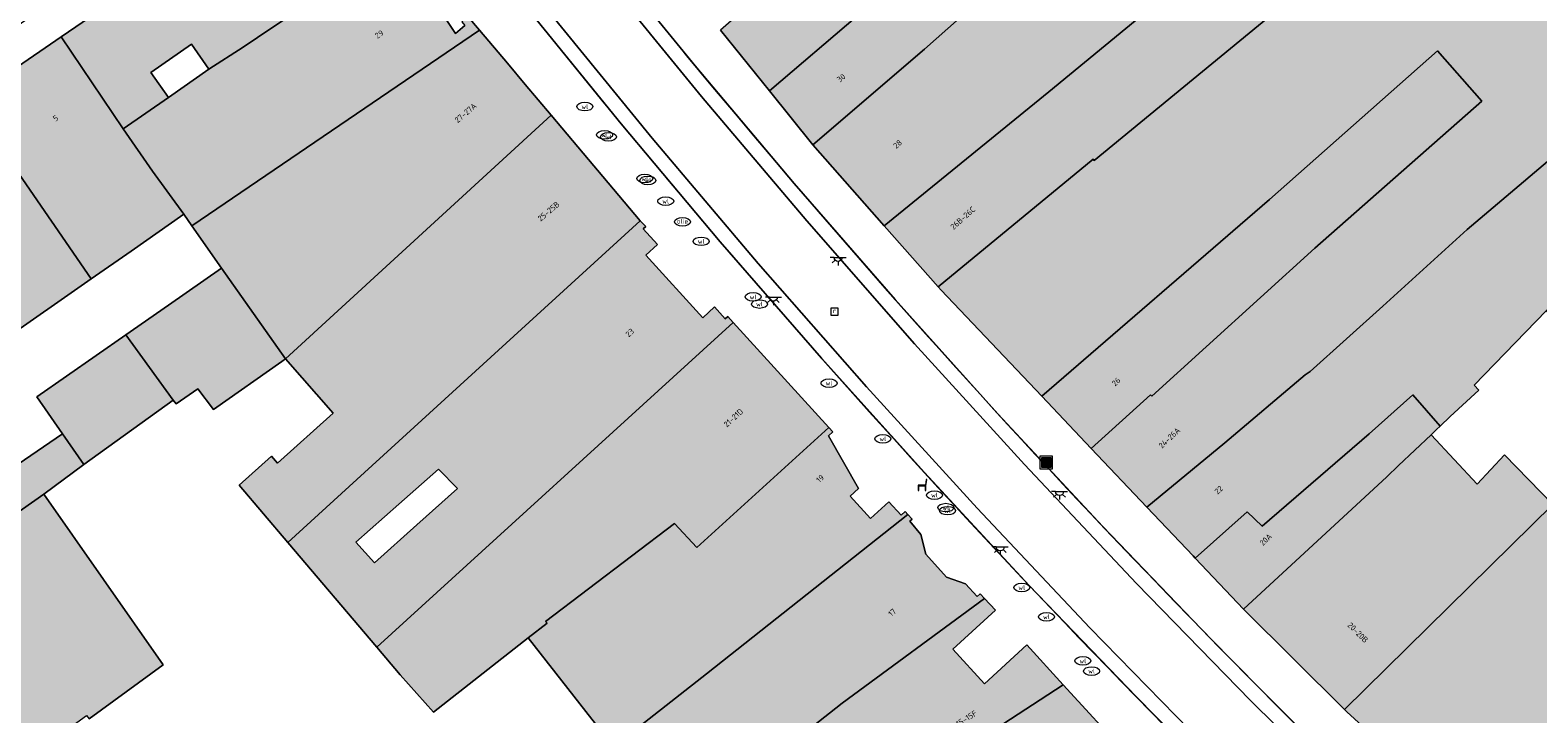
# Model space of a CAD drawing. Header units: metres. Extents: x 196496 to 197479, y 355250 to 356324.
# Tile 113 of 119: x 197117 to 197211, y 356123 to 356166. Entities that reach past the tile are written whole.
import ezdxf
from ezdxf.enums import TextEntityAlignment as Align

# ---------------------------------------------------------------- set-up
doc = ezdxf.new("R2010")
doc.units = ezdxf.units.M
doc.layers.get('0').update_dxf_attribs({"lineweight": 9})
for name, color, linetype, lineweight in [('B-WE-IE-MEUBILAIR_WEGMEUBILAIR-S', 251, 'Continuous', 9), ('B-WE-KL-BRANDSTOF_PUT-S', 251, 'Continuous', 9), ('B-WE-KL-ET_LS_OV_LICHTPUNT-S', 251, 'Continuous', 9), ('B-WE-KL-WATER-S', 251, 'Continuous', 9), ('B-WE-OG-BEBOUWING-GV', 251, 'Continuous', 9), ('B-WE-OG-BEBOUWING_HUISNUMMER-T35', 90, 'Continuous', 9), ('B-WE-OG-TERREIN_ERF-GV', 251, 'Continuous', 9), ('B-WE-RI-GWA_RIOOLPUT-S', 251, 'Continuous', 9), ('B-WE-RI-HWA_GOOT_LIJNGOOT-G', 251, 'Continuous', 9), ('B-WE-VH-VERHARDING_OPEN-GV', 251, 'Continuous', 9), ('B-WE-VH-VERHARDING_SIERBESTRATING-GV', 251, 'Continuous', 9), ('B-WE-VH-VERHARDING_STRAATBAKSTEEN-GV', 251, 'Continuous', 9)]:
    doc.layers.add(name, color=color, linetype=linetype, lineweight=lineweight)
doc.layers.add('X-XX-AL-PRESENTATIE_GEBOUW3-V', color=7, linetype='Continuous', lineweight=9, true_color=0xebe1d6)
doc.styles.add('NLCS-ISO', font='NLCS-ISO.ttf')
doc.styles.add('NLCS-ISO-ANNOTATIEF-T35', font='NLCS-ISO.ttf', dxfattribs={"height": 3.5})

# ---------------------------------------------------------------- blocks, each defined once
blk = doc.blocks.new('SIE-WEG_AFVALBAK-SO')
at = {"linetype": 'ByBlock', "lineweight": 18}
h = blk.add_hatch(color=0, dxfattribs=at)
h.dxf.hatch_style = 1
h.paths.add_polyline_path([(-1.5, -1.5), (1.5, -1.5), (1.5, 1.5), (-1.5, 1.5)])
at = {"color": 0, "linetype": 'ByBlock', "lineweight": 18}
for points in [[(-2, -2), (2, -2), (2, 2), (-2, 2)], [(-1.5, -1.5), (1.5, -1.5), (1.5, 1.5), (-1.5, 1.5)]]:
    blk.add_lwpolyline(points, close=True, dxfattribs=at)
blk = doc.blocks.new('SKL-WATER_WATERLEIDINGPUT-SO')
at = {"color": 0, "linetype": 'ByBlock', "lineweight": 18}
blk.add_ellipse((0, 0), major_axis=(2.5, 0), ratio=0.54, dxfattribs=at)
at = {"color": 0, "linetype": 'ByBlock', "lineweight": 18, "style": 'NLCS-ISO'}
blk.add_text('wl', height=1.5, dxfattribs=at).set_placement((0, 0), align=Align.MIDDLE_CENTER)
blk = doc.blocks.new('SKL-BENZINEPUT_OLIEPUT-SO')
at = {"color": 0, "linetype": 'ByBlock', "lineweight": 18}
blk.add_ellipse((0, 0), major_axis=(2.5, 0), ratio=0.54, dxfattribs=at)
at = {"color": 0, "linetype": 'ByBlock', "lineweight": 18, "style": 'NLCS-ISO'}
blk.add_text('olie', height=1.5, dxfattribs=at).set_placement((0, 0.16), align=Align.MIDDLE_CENTER)
blk = doc.blocks.new('SRI-PUT_INSPECTIEPUT_RIOOLPUT-SO')
at = {"color": 0, "linetype": 'ByBlock', "lineweight": 18}
blk.add_lwpolyline([(-1.12, -1.12), (1.12, -1.12), (1.12, 1.12), (-1.12, 1.12)], close=True, dxfattribs=at)
at = {"color": 0, "linetype": 'ByBlock', "lineweight": 18, "style": 'NLCS-ISO'}
blk.add_text('r', height=1.5, dxfattribs=at).set_placement((0, 0.28), align=Align.MIDDLE_CENTER)
blk = doc.blocks.new('SIE-WEG_ZITBANK-SO')
at = {"color": 0, "linetype": 'ByBlock', "lineweight": 18}
blk.add_lwpolyline([(-0.91, -1.63), (-0.91, -0.2), (1.09, -0.2), (1.09, -1.63), (1.29, -1.63), (1.29, -0.21), (1.54, 1.78), (1.33, 1.78), (1.11, 0), (-1.11, 0), (-1.11, -1.63)], close=True, dxfattribs=at)
blk = doc.blocks.new('SKL-ET_OV_LICHTPUNT-SO')
at = {"color": 0, "linetype": 'ByBlock', "lineweight": 18}
for points in [[(-1.25, 0), (-2.5, 0)], [(1.25, 0), (2.5, 0)], [(-0.92, -0.85), (-1.83, -1.7)], [(0, -1.25), (0, -2.5)], [(0.92, -0.85), (1.83, -1.7)]]:
    blk.add_lwpolyline(points, dxfattribs=at)
blk.add_lwpolyline([(0, 0), (1.25, 0, -1), (-1.25, 0)], format="xyb", close=True, dxfattribs=at)

msp = doc.modelspace()

# ---------------------------------------------------------------- hatches: boundary and pattern name
at = {"layer": 'X-XX-AL-PRESENTATIE_GEBOUW3-V'}
for points in [[(197181.284, 356177.866), (197183.328, 356179.627), (197184.027, 356180.234), (197181.608, 356183.136), (197185.641, 356186.304), (197188.734, 356188.733), (197187.602, 356190.337), (197183.819, 356187.392), (197180.342, 356184.654), (197172.457, 356178.413), (197171.802, 356177.985), (197169.549, 356176.083), (197166.305, 356173.235), (197167.127, 356172.176), (197159.846, 356165.776), (197162.902, 356161.978), (197168.428, 356166.687), (197168.367, 356166.778), (197174.76, 356172.104), (197175.347, 356172.659), (197176.467, 356173.63), (197176.372, 356173.743)], [(197183.328, 356179.627), (197184.994, 356177.691), (197184.071, 356176.895), (197184.414, 356176.495), (197183.293, 356175.532), (197181.284, 356177.866), (197176.372, 356173.743), (197176.467, 356173.63), (197175.347, 356172.659), (197174.76, 356172.104), (197168.367, 356166.778), (197168.428, 356166.687), (197162.902, 356161.978), (197165.612, 356158.611), (197172.6, 356164.575), (197178.244, 356169.595), (197185.813, 356175.895), (197193.693, 356182.455), (197190.855, 356186.032), (197187.921, 356183.54), (197184.027, 356180.234)], [(197206.917, 356177.092), (197203.767, 356180.879), (197202.255, 356179.636), (197198.762, 356176.765), (197198.581, 356176.969), (197190.572, 356170.178), (197189.663, 356169.407), (197187.422, 356167.731), (197180.374, 356161.912), (197170.087, 356153.544), (197173.459, 356149.729), (197183.147, 356157.709), (197183.219, 356157.621), (197202.015, 356173.09), (197206.783, 356176.983)], [(197213.987, 356159.622), (197212.329, 356161.484), (197218.916, 356167.521), (197209.395, 356179.115), (197206.917, 356177.092), (197206.783, 356176.983), (197202.015, 356173.09), (197183.219, 356157.621), (197183.147, 356157.709), (197173.459, 356149.729), (197173.642, 356149.522), (197179.93, 356142.89), (197194.162, 356155.192), (197204.679, 356164.478), (197207.446, 356161.324), (197197.014, 356152.155), (197186.82, 356142.887), (197186.732, 356142.984), (197183.02, 356139.632), (197186.505, 356135.957), (197191.369, 356139.986), (197196.398, 356144.22), (197196.718, 356144.443), (197201.251, 356148.522), (197206.538, 356153.321)], [(197140.003, 356171.423), (197137.236, 356175.45), (197137.112, 356175.386), (197134.466, 356175.883), (197134.409, 356176.002), (197134.306, 356175.934), (197134.139, 356176.156), (197126.672, 356173.516), (197126.833, 356173.287), (197126.718, 356173.223), (197127.117, 356172.646), (197125.093, 356171.281), (197125.779, 356170.255), (197118.616, 356165.351), (197122.506, 356159.602), (197125.329, 356161.562), (197124.238, 356163.129), (197126.769, 356164.888), (197127.862, 356163.325), (197130.01, 356164.699), (197130.905, 356165.32)], [(197185.813, 356175.895), (197178.244, 356169.595), (197172.6, 356164.575), (197165.612, 356158.611), (197170.087, 356153.544), (197180.374, 356161.912), (197187.422, 356167.731), (197189.663, 356169.407), (197190.572, 356170.178)], [(197140.39, 356170.965), (197140.003, 356171.423), (197130.905, 356165.32), (197130.01, 356164.699), (197127.862, 356163.325), (197125.329, 356161.562), (197122.506, 356159.602), (197124.339, 356156.964), (197126.295, 356154.272), (197126.799, 356153.549), (197144.781, 356165.765), (197144.055, 356166.625), (197143.665, 356166.296), (197143.865, 356166.059), (197143.285, 356165.569), (197139.932, 356170.577)], [(197211.884, 356136.125), (197198.858, 356123.319), (197199.014, 356123.164), (197207.199, 356115.685), (197215.138, 356123.812), (197217.529, 356125.86), (197221.489, 356129.333), (197226.492, 356133.814), (197226.353, 356133.958), (197229.052, 356136.417), (197229.278, 356136.288), (197237.565, 356144.012), (197242.706, 356148.804), (197243.252, 356148.253), (197243.774, 356148.701), (197243.879, 356148.594), (197247.169, 356152.421), (197246.976, 356152.689), (197245.567, 356154.25), (197252.011, 356159.767), (197252.471, 356159.195), (197252.757, 356158.839), (197257.167, 356164.072), (197257.036, 356164.243), (197256.944, 356164.175), (197253.213, 356168.675), (197243.839, 356160.794), (197242.273, 356159.478), (197236.086, 356154.245), (197236.564, 356153.705), (197226.805, 356145.181), (197225.852, 356146.184), (197224.098, 356148.16), (197218.03, 356142.18), (197217.671, 356141.826)], [(197112.816, 356161.381), (197120.508, 356150.238), (197122.99, 356151.968), (197126.295, 356154.272), (197124.339, 356156.964), (197122.506, 356159.602), (197118.616, 356165.351)], [(197126.799, 356153.549), (197128.647, 356150.899), (197132.649, 356145.235), (197149.262, 356160.458), (197147.642, 356162.377), (197146.519, 356163.706), (197144.781, 356165.765)], [(197179.93, 356142.89), (197183.02, 356139.632), (197186.732, 356142.984), (197186.82, 356142.887), (197197.014, 356152.155), (197207.446, 356161.324), (197204.679, 356164.478), (197194.162, 356155.192)], [(197120.508, 356150.238), (197112.816, 356161.381), (197110.642, 356159.893), (197107.445, 356157.704), (197106.936, 356157.356), (197114.281, 356146.824), (197114.792, 356146.253)], [(197132.8, 356133.757), (197154.832, 356153.861), (197149.262, 356160.458), (197132.649, 356145.235), (197135.633, 356141.838), (197132.139, 356138.705), (197131.767, 356139.136), (197129.759, 356137.34)], [(197204.84, 356141.027), (197205.471, 356141.627), (197207.252, 356143.271), (197206.959, 356143.581), (197211.468, 356148.234), (197218.042, 356155.016), (197213.987, 356159.622), (197206.538, 356153.321), (197201.251, 356148.522), (197196.718, 356144.443), (197196.398, 356144.22), (197191.369, 356139.986), (197186.505, 356135.957), (197186.917, 356135.523), (197189.396, 356132.908), (197189.521, 356132.776), (197192.765, 356135.669), (197193.72, 356134.771), (197200.401, 356140.545), (197203.132, 356142.975)], [(197110.672, 356139.731), (197112.761, 356136.708), (197113.163, 356136.126), (197114.206, 356134.625), (197114.287, 356134.509), (197117.539, 356136.775), (197120.049, 356138.626), (197118.713, 356140.54), (197115.934, 356138.643), (197111.617, 356144.966), (197114.281, 356146.824), (197106.936, 356157.356), (197103.394, 356154.931), (197102.95, 356155.564), (197100.691, 356154.038), (197102.878, 356150.831), (197106.313, 356145.831), (197108.414, 356142.732), (197108.523, 356142.808)], [(197127.159, 356143.355), (197128.151, 356142.059), (197132.428, 356145.066), (197132.649, 356145.235), (197128.647, 356150.899), (197125.333, 356148.588), (197122.669, 356146.731), (197125.618, 356142.638), (197125.811, 356142.423)], [(197139.82, 356125.485), (197141.911, 356123.148), (197147.829, 356127.788), (197149.004, 356128.709), (197148.906, 356128.806), (197156.973, 356134.943), (197158.364, 356133.434), (197166.617, 356140.935), (197160.637, 356147.491), (197138.359, 356127.206)], [(197118.713, 356140.54), (197120.049, 356138.626), (197125.618, 356142.638), (197122.669, 356146.731), (197117.102, 356142.849)], [(197202.247, 356138.566), (197204.273, 356140.489), (197204.62, 356140.818), (197204.84, 356141.027), (197203.132, 356142.975), (197200.401, 356140.545), (197193.72, 356134.771), (197192.765, 356135.669), (197189.521, 356132.776), (197192.545, 356129.59), (197201.516, 356137.854)], [(197147.829, 356127.788), (197153.155, 356120.988), (197158.969, 356125.542), (197171.565, 356135.51), (197171.402, 356135.689), (197171.143, 356135.454), (197170.375, 356136.296), (197169.23, 356135.251), (197167.949, 356136.655), (197168.466, 356137.127), (197166.594, 356140.426), (197166.86, 356140.669), (197166.617, 356140.935), (197158.364, 356133.434), (197156.973, 356134.943), (197148.906, 356128.806), (197149.004, 356128.709)], [(197198.858, 356123.319), (197211.884, 356136.125), (197208.862, 356139.222), (197207.15, 356137.406), (197204.273, 356140.489), (197202.247, 356138.566), (197201.516, 356137.854), (197192.545, 356129.59)], [(197120.377, 356122.727), (197124.999, 356126.096), (197117.539, 356136.775), (197114.287, 356134.509), (197114.206, 356134.625), (197109.854, 356131.317), (197107.666, 356129.792), (197098.161, 356123.025), (197098.186, 356122.99), (197097.87, 356122.788), (197100.897, 356118.584), (197100.947, 356118.514), (197103.093, 356120.072), (197104.495, 356118.102), (197102.342, 356116.577), (197102.409, 356116.484), (197105.455, 356112.252), (197120.216, 356122.935)], [(197176.359, 356130.253), (197176.091, 356130.547), (197175.9, 356130.372), (197175.172, 356131.17), (197173.974, 356131.593), (197172.674, 356133.019), (197172.362, 356134.251), (197171.685, 356135.082), (197171.833, 356135.216), (197171.565, 356135.51), (197158.969, 356125.542), (197153.155, 356120.988), (197149.387, 356118.037), (197153.463, 356112.832), (197151.142, 356111.026), (197153.127, 356108.152), (197158.401, 356112.35), (197156.612, 356114.888), (197158.328, 356116.193), (197158.189, 356116.392), (197167.443, 356123.714)], [(197158.328, 356116.193), (197160.944, 356112.447), (197157.197, 356109.513), (197154.829, 356107.77), (197158.699, 356102.833), (197161.955, 356105.192), (197164.543, 356106.999), (197166.756, 356108.581), (197171.249, 356111.793), (197168.039, 356116.234), (197181.278, 356124.86), (197179.007, 356127.349), (197176.347, 356124.923), (197174.373, 356127.088), (197177.033, 356129.514), (197176.359, 356130.253), (197167.443, 356123.714), (197158.189, 356116.392)], [(197172.151, 356111.011), (197172.929, 356111.617), (197173.815, 356110.693), (197178.428, 356114.518), (197185.243, 356120.513), (197181.278, 356124.86), (197168.039, 356116.234), (197171.249, 356111.793), (197171.408, 356111.907)]]:
    msp.add_hatch(color=256, dxfattribs=at).paths.add_polyline_path(points)
h = msp.add_hatch(color=256, dxfattribs=at)
h.paths.add_polyline_path([(197138.359, 356127.206), (197160.637, 356147.491), (197160.295, 356147.867), (197160.147, 356147.732), (197159.473, 356148.471), (197158.734, 356147.798), (197155.178, 356151.7), (197155.917, 356152.374), (197155.021, 356153.357), (197155.169, 356153.491), (197154.832, 356153.861), (197132.8, 356133.757)])
h.paths.add_polyline_path([(197139.731, 356136.144), (197142.22, 356138.339), (197143.394, 356137.125), (197140.863, 356134.857), (197138.209, 356132.479), (197137.037, 356133.767)], flags=16)

# ---------------------------------------------------------------- linework, layer by layer
at = {"layer": 'B-WE-OG-BEBOUWING-GV', "flags": 128}
for points in [[(197181.284, 356177.866), (197183.328, 356179.627), (197184.027, 356180.234), (197181.608, 356183.136), (197185.641, 356186.304), (197188.734, 356188.733), (197187.602, 356190.337), (197183.819, 356187.392), (197180.342, 356184.654), (197172.457, 356178.413), (197171.802, 356177.985), (197169.549, 356176.083), (197166.305, 356173.235), (197167.127, 356172.176), (197159.846, 356165.776), (197162.902, 356161.978), (197168.428, 356166.687), (197168.367, 356166.778), (197174.76, 356172.104), (197175.347, 356172.659), (197176.467, 356173.63), (197176.372, 356173.743)], [(197183.328, 356179.627), (197184.994, 356177.691), (197184.071, 356176.895), (197184.414, 356176.495), (197183.293, 356175.532), (197181.284, 356177.866), (197176.372, 356173.743), (197176.467, 356173.63), (197175.347, 356172.659), (197174.76, 356172.104), (197168.367, 356166.778), (197168.428, 356166.687), (197162.902, 356161.978), (197165.612, 356158.611), (197172.6, 356164.575), (197178.244, 356169.595), (197185.813, 356175.895), (197193.693, 356182.455), (197190.855, 356186.032), (197187.921, 356183.54), (197184.027, 356180.234)], [(197206.917, 356177.092), (197203.767, 356180.879), (197202.255, 356179.636), (197198.762, 356176.765), (197198.581, 356176.969), (197190.572, 356170.178), (197189.663, 356169.407), (197187.422, 356167.731), (197180.374, 356161.912), (197170.087, 356153.544), (197173.459, 356149.729), (197183.147, 356157.709), (197183.219, 356157.621), (197202.015, 356173.09), (197206.783, 356176.983)], [(197140.003, 356171.423), (197137.236, 356175.45), (197137.112, 356175.386), (197134.466, 356175.883), (197134.409, 356176.002), (197134.306, 356175.934), (197134.139, 356176.156), (197126.672, 356173.516), (197126.833, 356173.287), (197126.718, 356173.223), (197127.117, 356172.646), (197125.093, 356171.281), (197125.779, 356170.255), (197118.616, 356165.351), (197122.506, 356159.602), (197125.329, 356161.562), (197124.238, 356163.129), (197126.769, 356164.888), (197127.862, 356163.325), (197130.01, 356164.699), (197130.905, 356165.32)], [(197185.813, 356175.895), (197178.244, 356169.595), (197172.6, 356164.575), (197165.612, 356158.611), (197170.087, 356153.544), (197180.374, 356161.912), (197187.422, 356167.731), (197189.663, 356169.407), (197190.572, 356170.178)], [(197140.39, 356170.965), (197140.003, 356171.423), (197130.905, 356165.32), (197130.01, 356164.699), (197127.862, 356163.325), (197125.329, 356161.562), (197122.506, 356159.602), (197124.339, 356156.964), (197126.295, 356154.272), (197126.799, 356153.549), (197144.781, 356165.765), (197144.055, 356166.625), (197143.665, 356166.296), (197143.865, 356166.059), (197143.285, 356165.569), (197139.932, 356170.577)], [(197112.816, 356161.381), (197120.508, 356150.238), (197122.99, 356151.968), (197126.295, 356154.272), (197124.339, 356156.964), (197122.506, 356159.602), (197118.616, 356165.351)], [(197126.799, 356153.549), (197128.647, 356150.899), (197132.649, 356145.235), (197149.262, 356160.458), (197147.642, 356162.377), (197146.519, 356163.706), (197144.781, 356165.765)], [(197179.93, 356142.89), (197183.02, 356139.632), (197186.732, 356142.984), (197186.82, 356142.887), (197197.014, 356152.155), (197207.446, 356161.324), (197204.679, 356164.478), (197194.162, 356155.192)], [(197120.508, 356150.238), (197112.816, 356161.381), (197110.642, 356159.893), (197107.445, 356157.704), (197106.936, 356157.356), (197114.281, 356146.824), (197114.792, 356146.253)], [(197132.8, 356133.757), (197154.832, 356153.861), (197149.262, 356160.458), (197132.649, 356145.235), (197135.633, 356141.838), (197132.139, 356138.705), (197131.767, 356139.136), (197129.759, 356137.34)], [(197204.84, 356141.027), (197205.471, 356141.627), (197207.252, 356143.271), (197206.959, 356143.581), (197211.468, 356148.234), (197218.042, 356155.016), (197213.987, 356159.622), (197206.538, 356153.321), (197201.251, 356148.522), (197196.718, 356144.443), (197196.398, 356144.22), (197191.369, 356139.986), (197186.505, 356135.957), (197186.917, 356135.523), (197189.396, 356132.908), (197189.521, 356132.776), (197192.765, 356135.669), (197193.72, 356134.771), (197200.401, 356140.545), (197203.132, 356142.975)], [(197110.672, 356139.731), (197112.761, 356136.708), (197113.163, 356136.126), (197114.206, 356134.625), (197114.287, 356134.509), (197117.539, 356136.775), (197120.049, 356138.626), (197118.713, 356140.54), (197115.934, 356138.643), (197111.617, 356144.966), (197114.281, 356146.824), (197106.936, 356157.356), (197103.394, 356154.931), (197102.95, 356155.564), (197100.691, 356154.038), (197102.878, 356150.831), (197106.313, 356145.831), (197108.414, 356142.732), (197108.523, 356142.808)], [(197138.359, 356127.206), (197160.637, 356147.491), (197160.295, 356147.867), (197160.147, 356147.732), (197159.473, 356148.471), (197158.734, 356147.798), (197155.178, 356151.7), (197155.917, 356152.374), (197155.021, 356153.357), (197155.169, 356153.491), (197154.832, 356153.861), (197132.8, 356133.757)], [(197127.159, 356143.355), (197128.151, 356142.059), (197132.428, 356145.066), (197132.649, 356145.235), (197128.647, 356150.899), (197125.333, 356148.588), (197122.669, 356146.731), (197125.618, 356142.638), (197125.811, 356142.423)], [(197139.82, 356125.485), (197141.911, 356123.148), (197147.829, 356127.788), (197149.004, 356128.709), (197148.906, 356128.806), (197156.973, 356134.943), (197158.364, 356133.434), (197166.617, 356140.935), (197160.637, 356147.491), (197138.359, 356127.206)], [(197118.713, 356140.54), (197120.049, 356138.626), (197125.618, 356142.638), (197122.669, 356146.731), (197117.102, 356142.849)], [(197202.247, 356138.566), (197204.273, 356140.489), (197204.62, 356140.818), (197204.84, 356141.027), (197203.132, 356142.975), (197200.401, 356140.545), (197193.72, 356134.771), (197192.765, 356135.669), (197189.521, 356132.776), (197192.545, 356129.59), (197201.516, 356137.854)], [(197147.829, 356127.788), (197153.155, 356120.988), (197158.969, 356125.542), (197171.565, 356135.51), (197171.402, 356135.689), (197171.143, 356135.454), (197170.375, 356136.296), (197169.23, 356135.251), (197167.949, 356136.655), (197168.466, 356137.127), (197166.594, 356140.426), (197166.86, 356140.669), (197166.617, 356140.935), (197158.364, 356133.434), (197156.973, 356134.943), (197148.906, 356128.806), (197149.004, 356128.709)], [(197198.858, 356123.319), (197211.884, 356136.125), (197208.862, 356139.222), (197207.15, 356137.406), (197204.273, 356140.489), (197202.247, 356138.566), (197201.516, 356137.854), (197192.545, 356129.59)], [(197139.731, 356136.144), (197142.22, 356138.339), (197143.394, 356137.125), (197140.863, 356134.857), (197138.209, 356132.479), (197137.037, 356133.767)], [(197120.377, 356122.727), (197124.999, 356126.096), (197117.539, 356136.775), (197114.287, 356134.509), (197114.206, 356134.625), (197109.854, 356131.317), (197107.666, 356129.792), (197098.161, 356123.025), (197098.186, 356122.99), (197097.87, 356122.788), (197100.897, 356118.584), (197100.947, 356118.514), (197103.093, 356120.072), (197104.495, 356118.102), (197102.342, 356116.577), (197102.409, 356116.484), (197105.455, 356112.252), (197120.216, 356122.935)], [(197176.359, 356130.253), (197176.091, 356130.547), (197175.9, 356130.372), (197175.172, 356131.17), (197173.974, 356131.593), (197172.674, 356133.019), (197172.362, 356134.251), (197171.685, 356135.082), (197171.833, 356135.216), (197171.565, 356135.51), (197158.969, 356125.542), (197153.155, 356120.988), (197149.387, 356118.037), (197153.463, 356112.832), (197151.142, 356111.026), (197153.127, 356108.152), (197158.401, 356112.35), (197156.612, 356114.888), (197158.328, 356116.193), (197158.189, 356116.392), (197167.443, 356123.714)], [(197158.328, 356116.193), (197160.944, 356112.447), (197157.197, 356109.513), (197154.829, 356107.77), (197158.699, 356102.833), (197161.955, 356105.192), (197164.543, 356106.999), (197166.756, 356108.581), (197171.249, 356111.793), (197168.039, 356116.234), (197181.278, 356124.86), (197179.007, 356127.349), (197176.347, 356124.923), (197174.373, 356127.088), (197177.033, 356129.514), (197176.359, 356130.253), (197167.443, 356123.714), (197158.189, 356116.392)], [(197172.151, 356111.011), (197172.929, 356111.617), (197173.815, 356110.693), (197178.428, 356114.518), (197185.243, 356120.513), (197181.278, 356124.86), (197168.039, 356116.234), (197171.249, 356111.793), (197171.408, 356111.907)]]:
    msp.add_lwpolyline(points, close=True, dxfattribs=at)
for points in [[(197218.916, 356167.521), (197209.395, 356179.115), (197206.917, 356177.092), (197206.783, 356176.983), (197202.015, 356173.09), (197183.219, 356157.621), (197183.147, 356157.709), (197173.459, 356149.729), (197173.642, 356149.522), (197179.93, 356142.89), (197194.162, 356155.192), (197204.679, 356164.478), (197207.446, 356161.324), (197197.014, 356152.155), (197186.82, 356142.887), (197186.732, 356142.984), (197183.02, 356139.632), (197186.505, 356135.957), (197191.369, 356139.986), (197196.398, 356144.22), (197196.718, 356144.443), (197201.251, 356148.522), (197206.538, 356153.321), (197213.987, 356159.622)], [(197211.884, 356136.125), (197198.858, 356123.319), (197199.014, 356123.164), (197207.199, 356115.685), (197215.138, 356123.812)]]:
    msp.add_lwpolyline(points, dxfattribs=at)
at = {"layer": 'B-WE-OG-TERREIN_ERF-GV', "flags": 128}
for points in [[(197127.862, 356163.325), (197126.769, 356164.888), (197124.238, 356163.129), (197125.329, 356161.562)], [(197122.99, 356151.968), (197120.508, 356150.238), (197114.792, 356146.253), (197114.281, 356146.824), (197111.617, 356144.966), (197115.934, 356138.643), (197118.713, 356140.54), (197117.102, 356142.849), (197122.669, 356146.731), (197125.333, 356148.588), (197128.647, 356150.899), (197126.799, 356153.549), (197126.295, 356154.272)], [(197204.84, 356141.027), (197204.62, 356140.818), (197204.273, 356140.489), (197207.15, 356137.406), (197208.862, 356139.222), (197211.884, 356136.125), (197217.671, 356141.826), (197211.468, 356148.234), (197206.959, 356143.581), (197207.252, 356143.271), (197205.471, 356141.627)], [(197143.394, 356137.125), (197142.22, 356138.339), (197139.731, 356136.144), (197137.037, 356133.767), (197138.209, 356132.479), (197140.863, 356134.857)]]:
    msp.add_lwpolyline(points, close=True, dxfattribs=at)
msp.add_lwpolyline([(197153.155, 356120.988), (197147.829, 356127.788), (197141.911, 356123.148), (197139.82, 356125.485), (197138.359, 356127.206), (197132.8, 356133.757), (197129.759, 356137.34), (197131.767, 356139.136), (197132.139, 356138.705), (197135.633, 356141.838), (197132.649, 356145.235), (197132.428, 356145.066), (197128.151, 356142.059), (197127.159, 356143.355), (197125.811, 356142.423), (197125.618, 356142.638), (197120.049, 356138.626), (197117.539, 356136.775), (197124.999, 356126.096), (197120.377, 356122.727)], dxfattribs=at)
at = {"layer": 'B-WE-RI-HWA_GOOT_LIJNGOOT-G'}
for points in [[(197140.424, 356186.211, 0.035279), (197193.637, 356124.558)], [(197140.424, 356186.211, 0.035279), (197193.637, 356124.558)], [(197135.78, 356182.646, 0.035451), (197189.443, 356120.45)], [(197135.78, 356182.646, 0.035451), (197189.443, 356120.45)], [(197193.637, 356124.558, 0.081445), (197250.111, 356082.764)], [(197193.637, 356124.558, 0.081445), (197250.111, 356082.764)]]:
    msp.add_lwpolyline(points, format="xyb", dxfattribs=at)
at = {"layer": 'B-WE-RI-HWA_GOOT_LIJNGOOT-G', "flags": 128}
for points in [[(197152.186, 356170.998), (197158.256, 356163.54)], [(197147.556, 356167.398), (197153.632, 356159.923)], [(197158.256, 356163.54), (197164.448, 356156.185)], [(197153.632, 356159.923), (197159.832, 356152.549)], [(197164.448, 356156.185), (197170.762, 356148.933)], [(197159.832, 356152.549), (197166.153, 356145.28)], [(197170.762, 356148.933), (197177.196, 356141.787)], [(197166.153, 356145.28), (197172.594, 356138.116)], [(197177.196, 356141.787), (197183.748, 356134.75)], [(197172.594, 356138.116), (197179.154, 356131.061)], [(197183.748, 356134.75), (197190.417, 356127.822)], [(197179.154, 356131.061), (197185.829, 356124.115)], [(197190.417, 356127.822), (197193.637, 356124.558)], [(197185.829, 356124.115), (197189.443, 356120.45)], [(197193.637, 356124.558), (197197.802, 356120.388)]]:
    msp.add_lwpolyline(points, dxfattribs=at)
at = {"layer": 'B-WE-VH-VERHARDING_OPEN-GV', "flags": 128}
for points in [[(197116.697, 356223.461), (197119.815, 356216.75), (197123.233, 356210.178), (197126.942, 356203.765), (197130.93, 356197.532), (197135.184, 356191.495), (197139.69, 356185.671), (197145.867, 356177.552), (197152.187, 356169.539), (197158.649, 356161.635), (197165.25, 356153.845), (197171.986, 356146.171), (197178.854, 356138.617), (197185.851, 356131.188), (197192.974, 356123.885), (197199.447, 356117.506), (197206.197, 356111.386), (197213.209, 356105.543)], [(197213.209, 356105.543), (197206.197, 356111.386), (197199.447, 356117.506), (197192.974, 356123.885), (197185.851, 356131.188), (197178.854, 356138.617), (197171.986, 356146.171), (197165.25, 356153.845), (197158.649, 356161.635), (197152.187, 356169.539), (197145.867, 356177.552), (197139.69, 356185.671), (197135.184, 356191.495), (197130.93, 356197.532), (197126.942, 356203.765), (197123.233, 356210.178), (197119.815, 356216.75), (197116.697, 356223.461)], [(197210.952, 356108.577), (197206.462, 356112.395), (197202.078, 356116.332), (197197.802, 356120.388), (197193.637, 356124.558), (197190.417, 356127.822), (197183.748, 356134.75), (197177.196, 356141.787), (197170.762, 356148.933), (197164.448, 356156.185), (197158.256, 356163.54), (197152.186, 356170.998), (197146.242, 356178.556), (197140.424, 356186.211), (197138.914, 356188.103), (197135.809, 356192.182), (197132.833, 356196.356), (197129.989, 356200.621), (197127.28, 356204.972), (197124.707, 356209.406), (197122.274, 356213.918), (197119.983, 356218.504)], [(197114.543, 356216.285), (197116.876, 356211.6), (197119.351, 356206.988), (197121.966, 356202.454), (197124.718, 356198.002), (197127.605, 356193.636), (197130.624, 356189.361), (197133.772, 356185.18), (197135.78, 356182.646), (197141.605, 356174.973), (197147.556, 356167.398), (197153.632, 356159.923), (197159.832, 356152.549), (197166.153, 356145.28), (197172.594, 356138.116), (197179.154, 356131.061), (197185.829, 356124.115), (197189.443, 356120.45), (197193.713, 356116.202), (197198.095, 356112.069), (197202.584, 356108.054), (197207.179, 356104.16), (197211.876, 356100.388)], [(197211.119, 356102.158), (197203.84, 356108.184), (197196.832, 356114.499), (197190.11, 356121.082), (197182.94, 356128.42), (197175.896, 356135.886), (197168.984, 356143.478), (197162.205, 356151.192), (197155.564, 356159.024), (197149.062, 356166.971), (197142.704, 356175.028), (197136.492, 356183.193), (197131.891, 356189.166), (197127.545, 356195.355), (197123.469, 356201.742), (197119.677, 356208.31), (197116.18, 356215.04)], [(197116.18, 356215.04), (197119.677, 356208.31), (197123.469, 356201.742), (197127.545, 356195.355), (197131.891, 356189.166), (197136.492, 356183.193), (197142.704, 356175.028), (197149.062, 356166.971), (197155.564, 356159.024), (197162.205, 356151.192), (197168.984, 356143.478), (197175.896, 356135.886), (197182.94, 356128.42), (197190.11, 356121.082), (197196.832, 356114.499), (197203.84, 356108.184), (197211.119, 356102.158)]]:
    msp.add_lwpolyline(points, dxfattribs=at)
at = {"layer": 'B-WE-VH-VERHARDING_SIERBESTRATING-GV', "flags": 128}
msp.add_lwpolyline([(197112.816, 356161.381), (197118.616, 356165.351), (197125.779, 356170.255), (197125.093, 356171.281), (197127.117, 356172.646), (197126.718, 356173.223), (197126.586, 356173.42), (197111.369, 356162.941)], dxfattribs=at)
at = {"layer": 'B-WE-VH-VERHARDING_STRAATBAKSTEEN-GV', "flags": 128}
for points in [[(197119.983, 356218.504), (197122.274, 356213.918), (197124.707, 356209.406), (197127.28, 356204.972), (197129.989, 356200.621), (197132.833, 356196.356), (197135.809, 356192.182), (197138.914, 356188.103), (197140.424, 356186.211), (197146.242, 356178.556), (197152.186, 356170.998), (197158.256, 356163.54), (197164.448, 356156.185), (197170.762, 356148.933), (197177.196, 356141.787), (197183.748, 356134.75), (197190.417, 356127.822), (197193.637, 356124.558), (197197.802, 356120.388), (197202.078, 356116.332), (197206.462, 356112.395), (197210.952, 356108.577)], [(197211.876, 356100.388), (197207.179, 356104.16), (197202.584, 356108.054), (197198.095, 356112.069), (197193.713, 356116.202), (197189.443, 356120.45), (197185.829, 356124.115), (197179.154, 356131.061), (197172.594, 356138.116), (197166.153, 356145.28), (197159.832, 356152.549), (197153.632, 356159.923), (197147.556, 356167.398), (197141.605, 356174.973), (197135.78, 356182.646), (197133.772, 356185.18), (197130.624, 356189.361), (197127.605, 356193.636), (197124.718, 356198.002), (197121.966, 356202.454), (197119.351, 356206.988), (197116.876, 356211.6), (197114.543, 356216.285)], [(197139.932, 356170.577), (197143.285, 356165.569), (197143.865, 356166.059)], [(197144.055, 356166.625), (197144.781, 356165.765), (197146.519, 356163.706), (197147.642, 356162.377), (197149.262, 356160.458), (197154.832, 356153.861), (197155.169, 356153.491), (197155.021, 356153.357), (197155.917, 356152.374), (197155.178, 356151.7), (197158.734, 356147.798), (197159.473, 356148.471), (197160.147, 356147.732), (197160.295, 356147.867), (197160.637, 356147.491), (197166.617, 356140.935), (197166.86, 356140.669), (197166.594, 356140.426), (197168.466, 356137.127), (197167.949, 356136.655), (197169.23, 356135.251), (197170.375, 356136.296), (197171.143, 356135.454), (197171.402, 356135.689), (197171.565, 356135.51), (197171.833, 356135.216), (197171.685, 356135.082), (197172.362, 356134.251), (197172.674, 356133.019), (197173.974, 356131.593), (197175.172, 356131.17), (197175.9, 356130.372), (197176.091, 356130.547), (197176.359, 356130.253), (197177.033, 356129.514), (197174.373, 356127.088), (197176.347, 356124.923), (197179.007, 356127.349), (197181.278, 356124.86), (197185.243, 356120.513)], [(197207.199, 356115.685), (197199.014, 356123.164), (197198.858, 356123.319), (197192.545, 356129.59), (197189.521, 356132.776), (197189.396, 356132.908), (197186.917, 356135.523), (197186.505, 356135.957), (197183.02, 356139.632), (197179.93, 356142.89), (197173.642, 356149.522), (197173.459, 356149.729), (197170.087, 356153.544), (197165.612, 356158.611), (197162.902, 356161.978), (197159.846, 356165.776)]]:
    msp.add_lwpolyline(points, dxfattribs=at)

# ---------------------------------------------------------------- block references
at = {"layer": 'B-WE-IE-MEUBILAIR_WEGMEUBILAIR-S', "xscale": 0.2, "yscale": 0.2, "zscale": 0.2}
for name, p in [('SIE-WEG_AFVALBAK-SO', (197180.211, 356138.751)), ('SIE-WEG_ZITBANK-SO', (197172.434, 356137.324))]:
    msp.add_blockref(name, p, dxfattribs=at)
at = {"layer": 'B-WE-KL-BRANDSTOF_PUT-S', "xscale": 0.2, "yscale": 0.2, "zscale": 0.2}
msp.add_blockref('SKL-BENZINEPUT_OLIEPUT-SO', (197157.469, 356153.796), dxfattribs=at)
at = {"layer": 'B-WE-KL-ET_LS_OV_LICHTPUNT-S', "xscale": 0.2, "yscale": 0.2, "zscale": 0.2}
for p in [(197167.196, 356151.564), (197163.153, 356149.093), (197181.042, 356136.929), (197177.335, 356133.472)]:
    msp.add_blockref('SKL-ET_OV_LICHTPUNT-SO', p, dxfattribs=at)
at = {"layer": 'B-WE-KL-WATER-S', "xscale": 0.2, "yscale": 0.2, "zscale": 0.2}
for p in [(197151.365, 356160.992), (197152.602, 356159.233), (197152.837, 356159.097), (197155.11, 356156.497), (197155.296, 356156.383), (197156.418, 356155.084), (197158.637, 356152.572), (197161.881, 356149.099), (197162.285, 356148.655), (197166.631, 356143.713), (197169.998, 356140.232), (197173.227, 356136.714), (197173.932, 356135.928), (197174.043, 356135.74), (197178.68, 356130.937), (197180.226, 356129.107), (197182.504, 356126.354), (197183.051, 356125.717)]:
    msp.add_blockref('SKL-WATER_WATERLEIDINGPUT-SO', p, dxfattribs=at)
at = {"layer": 'B-WE-RI-GWA_RIOOLPUT-S', "xscale": 0.2, "yscale": 0.2, "zscale": 0.2}
msp.add_blockref('SRI-PUT_INSPECTIEPUT_RIOOLPUT-SO', (197166.977, 356148.179), dxfattribs=at)

# ---------------------------------------------------------------- texts
at = {"layer": 'B-WE-OG-BEBOUWING_HUISNUMMER-T35', "style": 'NLCS-ISO-ANNOTATIEF-T35'}
for s, rotation, p in [('29', 33.8, (197138.508, 356165.514)), ('30', 38.8, (197167.388, 356162.784)), ('27-27A', 40.2, (197143.908, 356160.598)), ('5', 34.4, (197118.275, 356160.27)), ('28', 41.4, (197170.918, 356158.646)), ('25-25B', 40.2, (197149.099, 356154.451)), ('26B-26C', 41.5, (197174.996, 356154.03)), ('23', 42.3, (197154.174, 356146.863)), ('26', 43.5, (197184.581, 356143.799)), ('21-21D', 42.4, (197160.65, 356141.541)), ('24-26A', 43.5, (197187.912, 356140.287)), ('19', 41.2, (197166.079, 356137.741)), ('22', 43.5, (197190.994, 356137.037)), ('20A', 43.5, (197193.937, 356133.934)), ('17', 42.4, (197170.58, 356129.378)), ('20-20B', 315.2, (197199.699, 356128.122)), ('15-15F', 31.8, (197175.222, 356122.757))]:
    msp.add_text(s, height=0.36, rotation=rotation, dxfattribs=at).set_placement(p, align=Align.MIDDLE)

doc.saveas('drawing.dxf')
